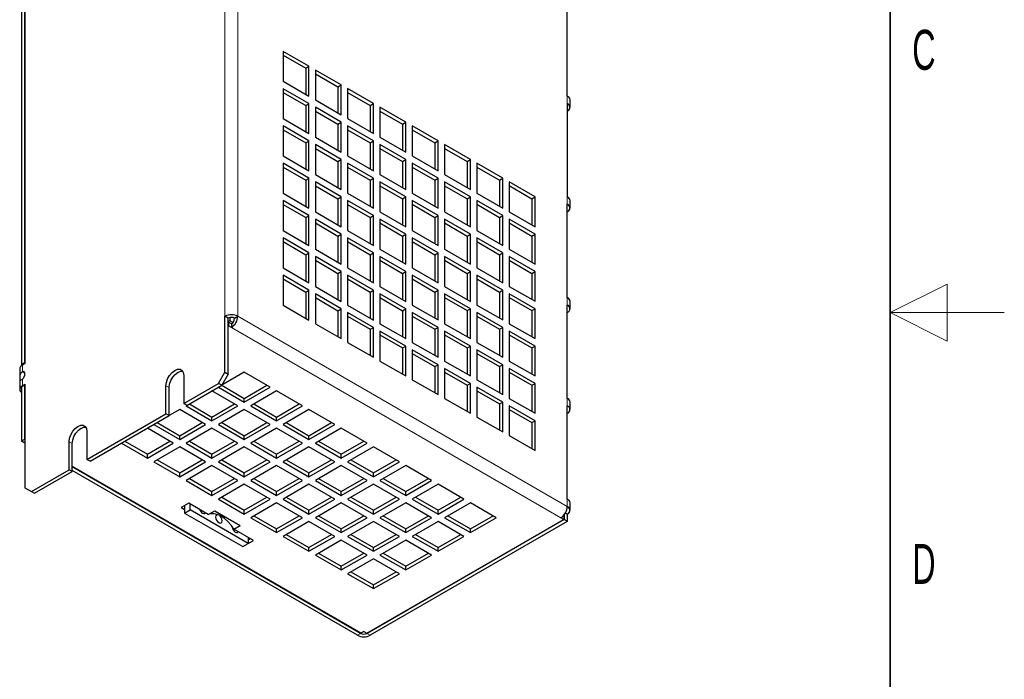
# Model space of a CAD drawing. Header units: millimetres. Extents: x 5 to 418, y 2 to 292.
# Tile 11 of 13: x 332 to 418, y 115 to 173. Entities that reach past the tile are written whole.
import ezdxf

# ---------------------------------------------------------------- set-up
doc = ezdxf.new("R2010")
doc.units = ezdxf.units.MM
doc.layers.add('SLD-0', color=7, linetype='Continuous')
doc.styles.add('SLDTEXTSTYLE0', font='TXT', dxfattribs={"width": 0.605})

msp = doc.modelspace()

# ---------------------------------------------------------------- linework, layer by layer
at = {"color": 7, "linetype": 'Continuous', "lineweight": 18}
for p, q in [((349.7579, 218.1276), (349.7579, 146.9252)), ((350.8893, 218.1276), (350.8893, 146.9252)), ((379.7392, 166.1983), (379.7392, 165.5451)), ((379.7392, 157.3796), (379.7392, 156.7264)), ((379.7392, 148.561), (379.7392, 147.9078)), ((350.8893, 146.9252), (379.7392, 130.2705)), ((379.1735, 129.2907), (350.3236, 145.9454)), ((332.0237, 142.6482), (332.0237, 142.07)), ((332.0237, 141.43), (332.0237, 140.8518)), ((332.0944, 140.811), (332.0237, 140.8518)), ((344.8789, 140.6792), (344.596, 140.8425)), ((379.7392, 139.7424), (379.7392, 139.0891)), ((336.3936, 135.7807), (336.1107, 135.944)), ((379.7392, 130.9237), (379.7392, 130.2705)), ((361.3544, 119.0039), (361.6373, 119.1672)), ((361.6373, 119.1999), (361.6373, 119.1672)), ((362.203, 119.1999), (362.203, 119.1672)), ((362.203, 119.1672), (362.4858, 119.0039))]:
    msp.add_line(p, q, dxfattribs=at)
at = {"color": 7, "linetype": 'Continuous', "lineweight": 25}
for p, q in [((331.9388, 201.7984), (331.9388, 142.6809)), ((332.2216, 201.9617), (332.2216, 142.8442)), ((332.2499, 202.0597), (332.2499, 142.7788)), ((379.7392, 166.1983), (379.7392, 174.3637)), ((357.1118, 168.8091), (354.8491, 170.1153)), ((354.8491, 170.1153), (354.8491, 167.5024)), ((354.8491, 169.7888), (356.829, 168.6458)), ((356.829, 168.6458), (357.1118, 168.8091)), ((356.829, 168.6458), (356.829, 166.3594)), ((357.1118, 166.1962), (357.1118, 168.8091)), ((359.9402, 167.1763), (357.6775, 168.4825)), ((357.6775, 168.4825), (357.6775, 165.8696)), ((357.6775, 168.156), (359.6574, 167.013)), ((354.8491, 167.5024), (357.1118, 166.1962)), ((357.1118, 165.5429), (354.8491, 166.8492)), ((354.8491, 166.8492), (354.8491, 164.2363)), ((354.8491, 166.5226), (356.829, 165.3796)), ((359.6574, 167.013), (359.9402, 167.1763)), ((359.6574, 167.013), (359.6574, 164.7266)), ((359.9402, 164.5633), (359.9402, 167.1763)), ((362.7687, 165.5435), (360.5059, 166.8497)), ((360.5059, 166.8497), (360.5059, 164.2368)), ((360.5059, 166.5231), (362.4858, 165.3802)), ((356.829, 165.3796), (357.1118, 165.5429)), ((357.1118, 162.93), (357.1118, 165.5429)), ((357.6775, 165.8696), (359.9402, 164.5633)), ((362.4858, 165.3802), (362.7687, 165.5435)), ((362.7687, 162.9305), (362.7687, 165.5435)), ((379.7392, 165.5451), (379.7392, 157.3796)), ((379.9735, 165.2185), (379.9735, 165.8717)), ((356.829, 165.3796), (356.829, 163.0933)), ((359.9402, 163.9101), (357.6775, 165.2164)), ((357.6775, 165.2164), (357.6775, 162.6034)), ((357.6775, 164.8898), (359.6574, 163.7468)), ((362.4858, 165.3802), (362.4858, 163.0938)), ((365.5971, 163.9106), (363.3343, 165.2169)), ((363.3343, 165.2169), (363.3343, 162.604)), ((363.3343, 164.8903), (365.3142, 163.7474)), ((354.8491, 164.2363), (357.1118, 162.93)), ((359.6574, 163.7468), (359.9402, 163.9101)), ((359.9402, 161.2972), (359.9402, 163.9101)), ((360.5059, 164.2368), (362.7687, 162.9305)), ((365.3142, 163.7474), (365.5971, 163.9106)), ((365.5971, 161.2977), (365.5971, 163.9106)), ((357.1118, 162.2768), (354.8491, 163.583)), ((354.8491, 163.583), (354.8491, 160.9701)), ((354.8491, 163.2565), (356.829, 162.1135)), ((359.6574, 163.7468), (359.6574, 161.4605)), ((362.7687, 162.2773), (360.5059, 163.5835)), ((360.5059, 163.5835), (360.5059, 160.9706)), ((360.5059, 163.257), (362.4858, 162.114)), ((365.3142, 163.7474), (365.3142, 161.461)), ((368.4255, 162.2778), (366.1628, 163.5841)), ((366.1628, 163.5841), (366.1628, 160.9711)), ((366.1628, 163.2575), (368.1427, 162.1145)), ((356.829, 162.1135), (357.1118, 162.2768)), ((356.829, 162.1135), (356.829, 159.8271)), ((357.1118, 159.6638), (357.1118, 162.2768)), ((357.6775, 162.6034), (359.9402, 161.2972)), ((362.4858, 162.114), (362.7687, 162.2773)), ((362.4858, 162.114), (362.4858, 159.8276)), ((362.7687, 159.6644), (362.7687, 162.2773)), ((363.3343, 162.604), (365.5971, 161.2977)), ((368.1427, 162.1145), (368.4255, 162.2778)), ((368.1427, 162.1145), (368.1427, 159.8282)), ((368.4255, 159.6649), (368.4255, 162.2778)), ((359.9402, 160.6439), (357.6775, 161.9502)), ((357.6775, 161.9502), (357.6775, 159.3373)), ((357.6775, 161.6236), (359.6574, 160.4807)), ((365.5971, 160.6445), (363.3343, 161.9507)), ((363.3343, 161.9507), (363.3343, 159.3378)), ((363.3343, 161.6242), (365.3142, 160.4812)), ((371.2539, 160.645), (368.9912, 161.9513)), ((368.9912, 161.9513), (368.9912, 159.3383)), ((368.9912, 161.6247), (370.9711, 160.4817)), ((354.8491, 160.9701), (357.1118, 159.6638)), ((359.6574, 160.4807), (359.9402, 160.6439)), ((359.6574, 160.4807), (359.6574, 158.1943)), ((359.9402, 158.031), (359.9402, 160.6439)), ((360.5059, 160.9706), (362.7687, 159.6644)), ((365.3142, 160.4812), (365.5971, 160.6445)), ((365.3142, 160.4812), (365.3142, 158.1948)), ((365.5971, 158.0315), (365.5971, 160.6445)), ((366.1628, 160.9711), (368.4255, 159.6649)), ((370.9711, 160.4817), (371.2539, 160.645)), ((370.9711, 160.4817), (370.9711, 158.1954)), ((371.2539, 158.0321), (371.2539, 160.645)), ((357.1118, 159.0106), (354.8491, 160.3169)), ((354.8491, 160.3169), (354.8491, 157.7039)), ((354.8491, 159.9903), (356.829, 158.8473)), ((362.7687, 159.0111), (360.5059, 160.3174)), ((360.5059, 160.3174), (360.5059, 157.7045)), ((360.5059, 159.9908), (362.4858, 158.8479)), ((368.4255, 159.0117), (366.1628, 160.3179)), ((366.1628, 160.3179), (366.1628, 157.705)), ((366.1628, 159.9914), (368.1427, 158.8484)), ((374.0824, 159.0122), (371.8196, 160.3184)), ((371.8196, 160.3184), (371.8196, 157.7055)), ((371.8196, 159.9919), (373.7995, 158.8489)), ((356.829, 158.8473), (357.1118, 159.0106)), ((356.829, 158.8473), (356.829, 156.561)), ((357.1118, 156.3977), (357.1118, 159.0106)), ((357.6775, 159.3373), (359.9402, 158.031)), ((359.9402, 157.3778), (357.6775, 158.684)), ((357.6775, 158.684), (357.6775, 156.0711)), ((362.4858, 158.8479), (362.7687, 159.0111)), ((362.4858, 158.8479), (362.4858, 156.5615)), ((362.7687, 156.3982), (362.7687, 159.0111)), ((363.3343, 159.3378), (365.5971, 158.0315)), ((365.5971, 157.3783), (363.3343, 158.6846)), ((363.3343, 158.6846), (363.3343, 156.0716)), ((368.1427, 158.8484), (368.4255, 159.0117)), ((368.1427, 158.8484), (368.1427, 156.562)), ((368.4255, 156.3987), (368.4255, 159.0117)), ((368.9912, 159.3383), (371.2539, 158.0321)), ((371.2539, 157.3788), (368.9912, 158.6851)), ((368.9912, 158.6851), (368.9912, 156.0722)), ((373.7995, 158.8489), (374.0824, 159.0122)), ((373.7995, 158.8489), (373.7995, 156.5625)), ((374.0824, 156.3993), (374.0824, 159.0122)), ((376.9108, 157.3794), (374.6481, 158.6856)), ((374.6481, 158.6856), (374.6481, 156.0727)), ((357.6775, 158.3575), (359.6574, 157.2145)), ((363.3343, 158.358), (365.3142, 157.215)), ((368.9912, 158.3585), (370.9711, 157.2156)), ((374.6481, 158.3591), (376.628, 157.2161)), ((354.8491, 157.7039), (357.1118, 156.3977)), ((357.1118, 155.7444), (354.8491, 157.0507)), ((354.8491, 157.0507), (354.8491, 154.4378)), ((359.6574, 157.2145), (359.9402, 157.3778)), ((359.6574, 157.2145), (359.6574, 154.9281)), ((359.9402, 154.7649), (359.9402, 157.3778)), ((360.5059, 157.7045), (362.7687, 156.3982)), ((362.7687, 155.745), (360.5059, 157.0512)), ((360.5059, 157.0512), (360.5059, 154.4383)), ((365.3142, 157.215), (365.5971, 157.3783)), ((365.3142, 157.215), (365.3142, 154.9287)), ((365.5971, 154.7654), (365.5971, 157.3783)), ((366.1628, 157.705), (368.4255, 156.3987)), ((368.4255, 155.7455), (366.1628, 157.0518)), ((366.1628, 157.0518), (366.1628, 154.4388)), ((370.9711, 157.2156), (371.2539, 157.3788)), ((370.9711, 157.2156), (370.9711, 154.9292)), ((371.2539, 154.7659), (371.2539, 157.3788)), ((371.8196, 157.7055), (374.0824, 156.3993)), ((374.0824, 155.746), (371.8196, 157.0523)), ((371.8196, 157.0523), (371.8196, 154.4394)), ((376.628, 157.2161), (376.9108, 157.3794)), ((376.628, 157.2161), (376.628, 154.9297)), ((376.9108, 154.7664), (376.9108, 157.3794)), ((379.9735, 156.3998), (379.9735, 157.0531)), ((354.8491, 156.7241), (356.829, 155.5812)), ((357.6775, 156.0711), (359.9402, 154.7649)), ((360.5059, 156.7247), (362.4858, 155.5817)), ((363.3343, 156.0716), (365.5971, 154.7654)), ((366.1628, 156.7252), (368.1427, 155.5822)), ((368.9912, 156.0722), (371.2539, 154.7659)), ((371.8196, 156.7257), (373.7995, 155.5827)), ((374.6481, 156.0727), (376.9108, 154.7664)), ((379.7392, 148.561), (379.7392, 156.7264)), ((356.829, 155.5812), (357.1118, 155.7444)), ((356.829, 155.5812), (356.829, 153.2948)), ((357.1118, 153.1315), (357.1118, 155.7444)), ((359.9402, 154.1116), (357.6775, 155.4179)), ((357.6775, 155.4179), (357.6775, 152.8049)), ((362.4858, 155.5817), (362.7687, 155.745)), ((362.4858, 155.5817), (362.4858, 153.2953)), ((362.7687, 153.132), (362.7687, 155.745)), ((365.5971, 154.1122), (363.3343, 155.4184)), ((363.3343, 155.4184), (363.3343, 152.8055)), ((368.1427, 155.5822), (368.4255, 155.7455)), ((368.1427, 155.5822), (368.1427, 153.2959)), ((368.4255, 153.1326), (368.4255, 155.7455)), ((371.2539, 154.1127), (368.9912, 155.4189)), ((368.9912, 155.4189), (368.9912, 152.806)), ((373.7995, 155.5827), (374.0824, 155.746)), ((373.7995, 155.5827), (373.7995, 153.2964)), ((374.0824, 153.1331), (374.0824, 155.746)), ((376.9108, 154.1132), (374.6481, 155.4195)), ((374.6481, 155.4195), (374.6481, 152.8065)), ((354.8491, 154.4378), (357.1118, 153.1315)), ((357.6775, 155.0913), (359.6574, 153.9483)), ((360.5059, 154.4383), (362.7687, 153.132)), ((363.3343, 155.0918), (365.3142, 153.9489)), ((366.1628, 154.4388), (368.4255, 153.1326)), ((368.9912, 155.0924), (370.9711, 153.9494)), ((371.8196, 154.4394), (374.0824, 153.1331)), ((374.6481, 155.0929), (376.628, 153.9499)), ((357.1118, 152.4783), (354.8491, 153.7845)), ((354.8491, 153.7845), (354.8491, 151.1716)), ((354.8491, 153.458), (356.829, 152.315)), ((359.6574, 153.9483), (359.9402, 154.1116)), ((359.6574, 153.9483), (359.6574, 151.662)), ((359.9402, 151.4987), (359.9402, 154.1116)), ((362.7687, 152.4788), (360.5059, 153.7851)), ((360.5059, 153.7851), (360.5059, 151.1721)), ((360.5059, 153.4585), (362.4858, 152.3155)), ((365.3142, 153.9489), (365.5971, 154.1122)), ((365.3142, 153.9489), (365.3142, 151.6625)), ((365.5971, 151.4992), (365.5971, 154.1122)), ((368.4255, 152.4793), (366.1628, 153.7856)), ((366.1628, 153.7856), (366.1628, 151.1727)), ((366.1628, 153.459), (368.1427, 152.3161)), ((370.9711, 153.9494), (371.2539, 154.1127)), ((370.9711, 153.9494), (370.9711, 151.663)), ((371.2539, 151.4998), (371.2539, 154.1127)), ((374.0824, 152.4799), (371.8196, 153.7861)), ((371.8196, 153.7861), (371.8196, 151.1732)), ((371.8196, 153.4596), (373.7995, 152.3166)), ((376.628, 153.9499), (376.9108, 154.1132)), ((376.628, 153.9499), (376.628, 151.6636)), ((376.9108, 151.5003), (376.9108, 154.1132)), ((357.6775, 152.8049), (359.9402, 151.4987)), ((363.3343, 152.8055), (365.5971, 151.4992)), ((368.9912, 152.806), (371.2539, 151.4998)), ((374.6481, 152.8065), (376.9108, 151.5003)), ((356.829, 152.315), (357.1118, 152.4783)), ((356.829, 152.315), (356.829, 150.0286)), ((357.1118, 149.8653), (357.1118, 152.4783)), ((359.9402, 150.8455), (357.6775, 152.1517)), ((357.6775, 152.1517), (357.6775, 149.5388)), ((357.6775, 151.8251), (359.6574, 150.6822)), ((362.4858, 152.3155), (362.7687, 152.4788)), ((362.4858, 152.3155), (362.4858, 150.0292)), ((362.7687, 149.8659), (362.7687, 152.4788)), ((365.5971, 150.846), (363.3343, 152.1522)), ((363.3343, 152.1522), (363.3343, 149.5393)), ((363.3343, 151.8257), (365.3142, 150.6827)), ((368.1427, 152.3161), (368.4255, 152.4793)), ((368.1427, 152.3161), (368.1427, 150.0297)), ((368.4255, 149.8664), (368.4255, 152.4793)), ((371.2539, 150.8465), (368.9912, 152.1528)), ((368.9912, 152.1528), (368.9912, 149.5398)), ((368.9912, 151.8262), (370.9711, 150.6832)), ((373.7995, 152.3166), (374.0824, 152.4799)), ((373.7995, 152.3166), (373.7995, 150.0302)), ((374.0824, 149.8669), (374.0824, 152.4799)), ((376.9108, 150.8471), (374.6481, 152.1533)), ((374.6481, 152.1533), (374.6481, 149.5404)), ((374.6481, 151.8267), (376.628, 150.6838)), ((354.8491, 151.1716), (357.1118, 149.8653)), ((360.5059, 151.1721), (362.7687, 149.8659)), ((366.1628, 151.1727), (368.4255, 149.8664)), ((371.8196, 151.1732), (374.0824, 149.8669)), ((357.1118, 149.2121), (354.8491, 150.5184)), ((354.8491, 150.5184), (354.8491, 147.9054)), ((354.8491, 150.1918), (356.829, 149.0488)), ((359.6574, 150.6822), (359.9402, 150.8455)), ((359.6574, 150.6822), (359.6574, 148.3958)), ((359.9402, 148.2325), (359.9402, 150.8455)), ((362.7687, 149.2126), (360.5059, 150.5189)), ((360.5059, 150.5189), (360.5059, 147.906)), ((360.5059, 150.1923), (362.4858, 149.0494)), ((365.3142, 150.6827), (365.5971, 150.846)), ((365.3142, 150.6827), (365.3142, 148.3963)), ((365.5971, 148.2331), (365.5971, 150.846)), ((368.4255, 149.2132), (366.1628, 150.5194)), ((366.1628, 150.5194), (366.1628, 147.9065)), ((366.1628, 150.1929), (368.1427, 149.0499)), ((370.9711, 150.6832), (371.2539, 150.8465)), ((370.9711, 150.6832), (370.9711, 148.3969)), ((371.2539, 148.2336), (371.2539, 150.8465)), ((374.0824, 149.2137), (371.8196, 150.52)), ((371.8196, 150.52), (371.8196, 147.907)), ((371.8196, 150.1934), (373.7995, 149.0504)), ((376.628, 150.6838), (376.9108, 150.8471)), ((376.628, 150.6838), (376.628, 148.3974)), ((376.9108, 148.2341), (376.9108, 150.8471)), ((356.829, 149.0488), (357.1118, 149.2121)), ((357.1118, 146.5992), (357.1118, 149.2121)), ((357.6775, 149.5388), (359.9402, 148.2325)), ((362.4858, 149.0494), (362.7687, 149.2126)), ((362.7687, 146.5997), (362.7687, 149.2126)), ((363.3343, 149.5393), (365.5971, 148.2331)), ((368.1427, 149.0499), (368.4255, 149.2132)), ((368.4255, 146.6002), (368.4255, 149.2132)), ((368.9912, 149.5398), (371.2539, 148.2336)), ((373.7995, 149.0504), (374.0824, 149.2137)), ((374.0824, 146.6008), (374.0824, 149.2137)), ((374.6481, 149.5404), (376.9108, 148.2341)), ((356.829, 149.0488), (356.829, 146.7625)), ((359.9402, 147.5793), (357.6775, 148.8855)), ((357.6775, 148.8855), (357.6775, 146.2726)), ((357.6775, 148.559), (359.6574, 147.416)), ((362.4858, 149.0494), (362.4858, 146.763)), ((365.5971, 147.5798), (363.3343, 148.8861)), ((363.3343, 148.8861), (363.3343, 146.2731)), ((363.3343, 148.5595), (365.3142, 147.4165)), ((368.1427, 149.0499), (368.1427, 146.7635)), ((371.2539, 147.5804), (368.9912, 148.8866)), ((368.9912, 148.8866), (368.9912, 146.2737)), ((368.9912, 148.56), (370.9711, 147.4171)), ((373.7995, 149.0504), (373.7995, 146.7641)), ((376.9108, 147.5809), (374.6481, 148.8871)), ((374.6481, 148.8871), (374.6481, 146.2742)), ((374.6481, 148.5606), (376.628, 147.4176)), ((354.8491, 147.9054), (357.1118, 146.5992)), ((359.6574, 147.416), (359.9402, 147.5793)), ((359.9402, 144.9664), (359.9402, 147.5793)), ((360.5059, 147.906), (362.7687, 146.5997)), ((365.3142, 147.4165), (365.5971, 147.5798)), ((365.5971, 144.9669), (365.5971, 147.5798)), ((366.1628, 147.9065), (368.4255, 146.6002)), ((370.9711, 147.4171), (371.2539, 147.5804)), ((371.2539, 144.9674), (371.2539, 147.5804)), ((371.8196, 147.907), (374.0824, 146.6008)), ((376.628, 147.4176), (376.9108, 147.5809)), ((376.9108, 144.968), (376.9108, 147.5809)), ((379.7392, 139.7424), (379.7392, 147.9078)), ((379.9735, 147.5812), (379.9735, 148.2344)), ((349.7579, 142.026), (349.7579, 146.9252)), ((350.0407, 146.7619), (349.7579, 146.9252)), ((350.0407, 141.8627), (350.0407, 146.7619)), ((350.1822, 146.8147), (350.1822, 146.517)), ((350.6064, 146.7619), (350.8893, 146.9252)), ((359.6574, 147.416), (359.6574, 145.1296)), ((362.7687, 145.9465), (360.5059, 147.2527)), ((360.5059, 147.2527), (360.5059, 144.6398)), ((360.5059, 146.9262), (362.4858, 145.7832)), ((365.3142, 147.4165), (365.3142, 145.1302)), ((368.4255, 145.947), (366.1628, 147.2533)), ((366.1628, 147.2533), (366.1628, 144.6403)), ((366.1628, 146.9267), (368.1427, 145.7837)), ((370.9711, 147.4171), (370.9711, 145.1307)), ((374.0824, 145.9475), (371.8196, 147.2538)), ((371.8196, 147.2538), (371.8196, 144.6409)), ((371.8196, 146.9272), (373.7995, 145.7843)), ((376.628, 147.4176), (376.628, 145.1312)), ((350.1822, 146.517), (350.0407, 146.4354)), ((350.069, 146.419), (350.0407, 146.4027)), ((350.069, 146.0924), (350.0407, 146.076)), ((350.069, 146.419), (350.069, 146.0924)), ((350.3236, 146.272), (350.069, 146.419)), ((350.3236, 145.9454), (350.069, 146.0924)), ((350.44, 146.3682), (350.1822, 146.517)), ((350.3236, 146.272), (350.3236, 145.9454)), ((357.6775, 146.2726), (359.9402, 144.9664)), ((362.4858, 145.7832), (362.7687, 145.9465)), ((362.4858, 145.7832), (362.4858, 143.4968)), ((362.7687, 143.3335), (362.7687, 145.9465)), ((363.3343, 146.2731), (365.5971, 144.9669)), ((368.1427, 145.7837), (368.4255, 145.947)), ((368.1427, 145.7837), (368.1427, 143.4974)), ((368.4255, 143.3341), (368.4255, 145.947)), ((368.9912, 146.2737), (371.2539, 144.9674)), ((373.7995, 145.7843), (374.0824, 145.9475)), ((373.7995, 145.7843), (373.7995, 143.4979)), ((374.0824, 143.3346), (374.0824, 145.9475)), ((374.6481, 146.2742), (376.9108, 144.968)), ((365.5971, 144.3137), (363.3343, 145.6199)), ((363.3343, 145.6199), (363.3343, 143.007)), ((363.3343, 145.2934), (365.3142, 144.1504)), ((371.2539, 144.3142), (368.9912, 145.6204)), ((368.9912, 145.6204), (368.9912, 143.0075)), ((368.9912, 145.2939), (370.9711, 144.1509)), ((376.9108, 144.3147), (374.6481, 145.621)), ((374.6481, 145.621), (374.6481, 143.008)), ((374.6481, 145.2944), (376.628, 144.1514)), ((360.5059, 144.6398), (362.7687, 143.3335)), ((365.3142, 144.1504), (365.5971, 144.3137)), ((365.3142, 144.1504), (365.3142, 141.864)), ((365.5971, 141.7007), (365.5971, 144.3137)), ((366.1628, 144.6403), (368.4255, 143.3341)), ((368.4255, 142.6808), (366.1628, 143.9871)), ((366.1628, 143.9871), (366.1628, 141.3742)), ((370.9711, 144.1509), (371.2539, 144.3142)), ((370.9711, 144.1509), (370.9711, 141.8645)), ((371.2539, 141.7013), (371.2539, 144.3142)), ((371.8196, 144.6409), (374.0824, 143.3346)), ((374.0824, 142.6814), (371.8196, 143.9876)), ((371.8196, 143.9876), (371.8196, 141.3747)), ((376.628, 144.1514), (376.9108, 144.3147)), ((376.628, 144.1514), (376.628, 141.8651)), ((376.9108, 141.7018), (376.9108, 144.3147)), ((366.1628, 143.6605), (368.1427, 142.5176)), ((371.8196, 143.6611), (373.7995, 142.5181)), ((331.7893, 142.3216), (331.7893, 141.3514)), ((332.2216, 142.8442), (331.9388, 142.6809)), ((331.9388, 142.6809), (332.0097, 142.6399)), ((332.2499, 142.7788), (332.0237, 142.6482)), ((332.2216, 142.8442), (332.2499, 142.8278)), ((363.3343, 143.007), (365.5971, 141.7007)), ((368.1427, 142.5176), (368.4255, 142.6808)), ((368.1427, 142.5176), (368.1427, 140.2312)), ((368.4255, 140.0679), (368.4255, 142.6808)), ((368.9912, 143.0075), (371.2539, 141.7013)), ((371.2539, 141.048), (368.9912, 142.3543)), ((368.9912, 142.3543), (368.9912, 139.7414)), ((373.7995, 142.5181), (374.0824, 142.6814)), ((373.7995, 142.5181), (373.7995, 140.2317)), ((374.0824, 140.0684), (374.0824, 142.6814)), ((374.6481, 143.008), (376.9108, 141.7018)), ((376.9108, 141.0486), (374.6481, 142.3548)), ((374.6481, 142.3548), (374.6481, 139.7419)), ((332.2425, 141.9437), (332.0237, 142.07)), ((346.1517, 141.7405), (346.1517, 139.2909)), ((349.1922, 141.0462), (349.7579, 142.026)), ((350.0407, 141.8627), (349.4751, 140.8829)), ((351.455, 142.0267), (349.4757, 140.8841)), ((349.7579, 142.026), (350.0407, 141.8627)), ((353.7177, 140.7204), (351.455, 142.0267)), ((368.9912, 142.0277), (370.9711, 140.8847)), ((374.6481, 142.0283), (376.628, 140.8853)), ((331.7893, 141.3514), (331.7893, 140.5253)), ((332.2216, 140.8845), (331.9388, 140.7212)), ((331.9388, 140.7212), (331.9388, 135.9852)), ((332.0237, 140.8518), (332.2499, 140.9824)), ((332.2216, 140.8845), (332.2216, 136.1485)), ((332.2499, 140.8681), (332.2216, 140.8845)), ((332.2499, 140.9824), (332.2499, 131.9188)), ((344.596, 138.3928), (344.596, 140.8425)), ((344.8789, 138.2296), (344.8789, 140.6792)), ((346.1517, 139.2909), (349.1922, 141.0462)), ((346.4345, 139.1276), (349.4751, 140.8829)), ((349.4751, 140.8829), (349.1922, 141.0462)), ((349.1929, 140.72), (351.455, 139.4142)), ((349.4754, 140.8835), (351.455, 139.7408)), ((351.455, 139.7408), (353.4348, 140.8837)), ((351.455, 139.4142), (353.7177, 140.7204)), ((366.1628, 141.3742), (368.4255, 140.0679)), ((370.9711, 140.8847), (371.2539, 141.048)), ((370.9711, 140.8847), (370.9711, 138.5984)), ((371.2539, 138.4351), (371.2539, 141.048)), ((371.8196, 141.3747), (374.0824, 140.0684)), ((374.0824, 139.4152), (371.8196, 140.7215)), ((371.8196, 140.7215), (371.8196, 138.1085)), ((376.628, 140.8853), (376.9108, 141.0486)), ((376.628, 140.8853), (376.628, 138.5989)), ((376.9108, 138.4356), (376.9108, 141.0486)), ((350.8893, 139.0876), (348.6272, 140.3934)), ((351.455, 139.4142), (351.455, 139.7408)), ((354.2834, 140.3938), (352.0206, 139.0876)), ((356.5461, 139.0876), (354.2834, 140.3938)), ((368.9912, 139.7414), (371.2539, 138.4351)), ((371.8196, 140.3949), (373.7995, 139.2519)), ((374.6481, 139.7419), (376.9108, 138.4356)), ((346.4345, 139.1276), (346.1517, 139.2909)), ((346.4338, 139.128), (346.3638, 139.0876)), ((346.3638, 139.0876), (348.6265, 137.7813)), ((346.6474, 139.2505), (348.6265, 138.108)), ((348.6265, 138.108), (350.6064, 139.2509)), ((348.6265, 137.7813), (350.8893, 139.0876)), ((352.0206, 139.0876), (354.2834, 137.7813)), ((352.3035, 139.2509), (354.2834, 138.108)), ((354.2834, 138.108), (356.2632, 139.2509)), ((354.2834, 137.7813), (356.5461, 139.0876)), ((373.7995, 139.2519), (374.0824, 139.4152)), ((373.7995, 139.2519), (373.7995, 136.9656)), ((374.0824, 136.8023), (374.0824, 139.4152)), ((376.9108, 137.7824), (374.6481, 139.0887)), ((374.6481, 139.0887), (374.6481, 136.4757)), ((379.7392, 130.9237), (379.7392, 139.0891)), ((379.9735, 138.7626), (379.9735, 139.4158)), ((337.6664, 134.3924), (344.596, 138.3928)), ((337.9492, 134.2292), (344.8789, 138.2296)), ((344.8789, 138.2296), (344.596, 138.3928)), ((345.7981, 138.761), (344.8789, 138.2304)), ((348.0608, 137.4548), (345.7981, 138.761)), ((348.6265, 137.7813), (348.6265, 138.108)), ((351.455, 138.761), (349.1922, 137.4548)), ((353.7177, 137.4548), (351.455, 138.761)), ((354.2834, 137.7813), (354.2834, 138.108)), ((357.1118, 138.761), (354.8491, 137.4548)), ((359.3745, 137.4548), (357.1118, 138.761)), ((371.8196, 138.1085), (374.0824, 136.8023)), ((374.6481, 138.7621), (376.628, 137.6191)), ((345.2324, 135.822), (342.9704, 137.1278)), ((343.536, 137.4544), (345.7981, 136.1485)), ((343.8189, 137.6177), (345.7981, 136.4751)), ((345.7981, 136.4751), (347.778, 137.6181)), ((345.7981, 136.1485), (348.0608, 137.4548)), ((348.6265, 137.1282), (346.3638, 135.822)), ((350.8893, 135.822), (348.6265, 137.1282)), ((349.1922, 137.4548), (351.455, 136.1485)), ((349.4751, 137.6181), (351.455, 136.4751)), ((351.455, 136.4751), (353.4348, 137.6181)), ((351.455, 136.1485), (353.7177, 137.4548)), ((354.2834, 137.1282), (352.0206, 135.822)), ((356.5461, 135.822), (354.2834, 137.1282)), ((354.8491, 137.4548), (357.1118, 136.1485)), ((355.132, 137.6181), (357.1118, 136.4751)), ((357.1118, 136.4751), (359.0917, 137.6181)), ((357.1118, 136.1485), (359.3745, 137.4548)), ((359.9402, 137.1282), (357.6775, 135.822)), ((362.203, 135.822), (359.9402, 137.1282)), ((376.628, 137.6191), (376.9108, 137.7824)), ((376.628, 137.6191), (376.628, 135.3327)), ((376.9108, 135.1695), (376.9108, 137.7824)), ((337.6664, 136.8421), (337.6664, 134.3924)), ((345.7981, 136.1485), (345.7981, 136.4751)), ((351.455, 136.1485), (351.455, 136.4751)), ((357.1118, 136.1485), (357.1118, 136.4751)), ((374.6481, 136.4757), (376.9108, 135.1695)), ((332.2216, 136.1485), (331.9388, 135.9852)), ((332.2499, 135.8056), (331.9388, 135.9852)), ((332.2499, 136.1322), (332.2216, 136.1485)), ((336.1107, 133.4944), (336.1107, 135.944)), ((336.3936, 133.3311), (336.3936, 135.7807)), ((340.7076, 135.8216), (342.9697, 134.5157)), ((340.9905, 135.9849), (342.9697, 134.8423)), ((342.9697, 134.8423), (344.9495, 135.9853)), ((342.9697, 134.5157), (345.2324, 135.822)), ((345.7981, 135.4954), (343.5354, 134.1891)), ((348.0608, 134.1891), (345.7981, 135.4954)), ((346.3638, 135.822), (348.6265, 134.5157)), ((346.6467, 135.9853), (348.6265, 134.8423)), ((348.6265, 134.8423), (350.6064, 135.9853)), ((348.6265, 134.5157), (350.8893, 135.822)), ((351.455, 135.4954), (349.1922, 134.1891)), ((353.7177, 134.1891), (351.455, 135.4954)), ((352.0206, 135.822), (354.2834, 134.5157)), ((352.3035, 135.9853), (354.2834, 134.8423)), ((354.2834, 134.8423), (356.2632, 135.9853)), ((354.2834, 134.5157), (356.5461, 135.822)), ((357.1118, 135.4954), (354.8491, 134.1891)), ((359.3745, 134.1891), (357.1118, 135.4954)), ((357.6775, 135.822), (359.9402, 134.5157)), ((357.9604, 135.9853), (359.9402, 134.8423)), ((359.9402, 134.8423), (361.9201, 135.9853)), ((359.9402, 134.5157), (362.203, 135.822)), ((362.7687, 135.4954), (360.5059, 134.1891)), ((365.0314, 134.1891), (362.7687, 135.4954)), ((342.9697, 134.5157), (342.9697, 134.8423)), ((348.6265, 134.5157), (348.6265, 134.8423)), ((354.2834, 134.5157), (354.2834, 134.8423)), ((359.9402, 134.5157), (359.9402, 134.8423)), ((361.6656, 119.1836), (336.3936, 133.7728)), ((361.6373, 119.1672), (336.3936, 133.7401)), ((337.9492, 134.2292), (337.6664, 134.3924)), ((343.5354, 134.1891), (345.7981, 132.8829)), ((343.8182, 134.3524), (345.7981, 133.2095)), ((345.7981, 133.2095), (347.778, 134.3524)), ((345.7981, 132.8829), (348.0608, 134.1891)), ((348.6265, 133.8626), (346.3638, 132.5563)), ((350.8893, 132.5563), (348.6265, 133.8626)), ((349.1922, 134.1891), (351.455, 132.8829)), ((349.4751, 134.3524), (351.455, 133.2095)), ((351.455, 133.2095), (353.4348, 134.3524)), ((351.455, 132.8829), (353.7177, 134.1891)), ((354.2834, 133.8626), (352.0206, 132.5563)), ((356.5461, 132.5563), (354.2834, 133.8626)), ((354.8491, 134.1891), (357.1118, 132.8829)), ((355.132, 134.3524), (357.1118, 133.2095)), ((357.1118, 133.2095), (359.0917, 134.3524)), ((357.1118, 132.8829), (359.3745, 134.1891)), ((359.9402, 133.8626), (357.6775, 132.5563)), ((362.203, 132.5563), (359.9402, 133.8626)), ((360.5059, 134.1891), (362.7687, 132.8829)), ((360.7888, 134.3524), (362.7687, 133.2095)), ((362.7687, 133.2095), (364.7485, 134.3524)), ((362.7687, 132.8829), (365.0314, 134.1891)), ((365.5971, 133.8626), (363.3343, 132.5563)), ((367.8598, 132.5563), (365.5971, 133.8626)), ((332.8156, 131.5922), (336.1107, 133.4944)), ((333.0985, 131.4289), (336.3936, 133.3311)), ((336.3936, 133.3311), (336.1107, 133.4944)), ((361.3544, 119.0039), (336.3936, 133.4136)), ((345.7981, 132.8829), (345.7981, 133.2095)), ((351.455, 132.8829), (351.455, 133.2095)), ((357.1118, 132.8829), (357.1118, 133.2095)), ((362.7687, 132.8829), (362.7687, 133.2095)), ((332.2499, 131.9188), (332.8156, 131.5922)), ((346.3638, 132.5563), (348.6265, 131.2501)), ((346.6467, 132.7196), (348.6265, 131.5767)), ((348.6265, 131.5767), (350.6064, 132.7196)), ((348.6265, 131.2501), (350.8893, 132.5563)), ((351.455, 132.2298), (349.1922, 130.9235)), ((353.7177, 130.9235), (351.455, 132.2298)), ((352.0206, 132.5563), (354.2834, 131.2501)), ((352.3035, 132.7196), (354.2834, 131.5767)), ((354.2834, 131.5767), (356.2632, 132.7196)), ((354.2834, 131.2501), (356.5461, 132.5563)), ((357.1118, 132.2298), (354.8491, 130.9235)), ((359.3745, 130.9235), (357.1118, 132.2298)), ((357.6775, 132.5563), (359.9402, 131.2501)), ((357.9604, 132.7196), (359.9402, 131.5767)), ((359.9402, 131.5767), (361.9201, 132.7196)), ((359.9402, 131.2501), (362.203, 132.5563)), ((362.7687, 132.2298), (360.5059, 130.9235)), ((365.0314, 130.9235), (362.7687, 132.2298)), ((363.3343, 132.5563), (365.5971, 131.2501)), ((363.6172, 132.7196), (365.5971, 131.5767)), ((365.5971, 131.5767), (367.5769, 132.7196)), ((365.5971, 131.2501), (367.8598, 132.5563)), ((368.4255, 132.2298), (366.1628, 130.9235)), ((370.6883, 130.9235), (368.4255, 132.2298)), ((332.8156, 131.5922), (333.0985, 131.4289)), ((348.6265, 131.2501), (348.6265, 131.5767)), ((349.4751, 131.0868), (351.455, 129.9439)), ((351.455, 129.9439), (353.4348, 131.0868)), ((354.2834, 131.2501), (354.2834, 131.5767)), ((355.132, 131.0868), (357.1118, 129.9439)), ((357.1118, 129.9439), (359.0917, 131.0868)), ((359.9402, 131.2501), (359.9402, 131.5767)), ((360.7888, 131.0868), (362.7687, 129.9439)), ((362.7687, 129.9439), (364.7485, 131.0868)), ((365.5971, 131.2501), (365.5971, 131.5767)), ((366.4457, 131.0868), (368.4255, 129.9439)), ((368.4255, 129.9439), (370.4054, 131.0868)), ((346.5901, 130.5643), (345.9395, 130.1887)), ((345.9395, 130.1887), (346.2224, 130.0255)), ((346.2224, 130.352), (346.2224, 129.6988)), ((348.296, 129.5795), (346.5901, 130.5643)), ((346.7032, 129.9764), (346.7032, 130.499)), ((349.1922, 130.9235), (351.455, 129.6173)), ((351.455, 129.6173), (353.7177, 130.9235)), ((354.2834, 130.5969), (352.0206, 129.2907)), ((356.5461, 129.2907), (354.2834, 130.5969)), ((354.8491, 130.9235), (357.1118, 129.6173)), ((357.1118, 129.6173), (359.3745, 130.9235)), ((359.9402, 130.5969), (357.6775, 129.2907)), ((362.203, 129.2907), (359.9402, 130.5969)), ((360.5059, 130.9235), (362.7687, 129.6173)), ((362.7687, 129.6173), (365.0314, 130.9235)), ((365.5971, 130.5969), (363.3343, 129.2907)), ((367.8598, 129.2907), (365.5971, 130.5969)), ((366.1628, 130.9235), (368.4255, 129.6173)), ((368.4255, 129.6173), (370.6883, 130.9235)), ((371.2539, 130.5969), (368.9912, 129.2907)), ((373.5167, 129.2907), (371.2539, 130.5969)), ((379.9735, 129.9439), (379.9735, 130.5972)), ((346.2224, 129.6988), (346.7032, 129.9764)), ((346.2224, 129.6988), (351.3135, 126.7598)), ((351.7944, 127.0374), (346.7032, 129.9764)), ((348.296, 129.5795), (348.8617, 129.906)), ((348.8617, 129.906), (351.1067, 128.61)), ((351.455, 129.6173), (351.455, 129.9439)), ((352.3035, 129.454), (354.2834, 128.3111)), ((354.2834, 128.3111), (356.2632, 129.454)), ((357.1118, 129.6173), (357.1118, 129.9439)), ((357.9604, 129.454), (359.9402, 128.3111)), ((359.9402, 128.3111), (361.9201, 129.454)), ((362.7687, 129.6173), (362.7687, 129.9439)), ((363.6172, 129.454), (365.5971, 128.3111)), ((365.5971, 128.3111), (367.5769, 129.454)), ((368.4255, 129.6173), (368.4255, 129.9439)), ((369.2741, 129.454), (371.2539, 128.3111)), ((371.2539, 128.3111), (373.2338, 129.454)), ((379.4281, 129.4704), (379.4063, 129.4829)), ((379.4281, 129.4704), (379.4281, 129.1437)), ((379.4564, 129.5415), (379.4564, 129.1274)), ((379.5736, 129.713), (379.7392, 129.6174)), ((379.7392, 129.6174), (379.7392, 128.9641)), ((350.541, 128.2835), (351.1067, 128.61)), ((352.0206, 129.2907), (354.2834, 127.9844)), ((354.2834, 127.9844), (356.5461, 129.2907)), ((357.1118, 128.9641), (354.8491, 127.6579)), ((359.3745, 127.6579), (357.1118, 128.9641)), ((357.6775, 129.2907), (359.9402, 127.9844)), ((359.9402, 127.9844), (362.203, 129.2907)), ((362.7687, 128.9641), (360.5059, 127.6579)), ((362.1747, 119.1836), (379.4281, 129.1437)), ((379.4564, 129.1274), (362.203, 119.1672)), ((379.7392, 128.9641), (362.4858, 119.0039)), ((365.0314, 127.6579), (362.7687, 128.9641)), ((363.3343, 129.2907), (365.5971, 127.9844)), ((365.5971, 127.9844), (367.8598, 129.2907)), ((368.4255, 128.9641), (366.1628, 127.6579)), ((370.6883, 127.6579), (368.4255, 128.9641)), ((368.9912, 129.2907), (371.2539, 127.9844)), ((371.2539, 127.9844), (373.5167, 129.2907)), ((379.4281, 129.1437), (379.1735, 129.2907)), ((379.7392, 128.9641), (379.4564, 129.1274)), ((352.2469, 127.2987), (350.541, 128.2835)), ((354.2834, 127.9844), (354.2834, 128.3111)), ((354.8491, 127.6579), (357.1118, 126.3516)), ((355.132, 127.8212), (357.1118, 126.6782)), ((357.1118, 126.6782), (359.0917, 127.8212)), ((357.1118, 126.3516), (359.3745, 127.6579)), ((359.9402, 127.9844), (359.9402, 128.3111)), ((360.5059, 127.6579), (362.7687, 126.3516)), ((360.7888, 127.8212), (362.7687, 126.6782)), ((362.7687, 126.6782), (364.7485, 127.8212)), ((362.7687, 126.3516), (365.0314, 127.6579)), ((365.5971, 127.9844), (365.5971, 128.3111)), ((366.1628, 127.6579), (368.4255, 126.3516)), ((366.4457, 127.8212), (368.4255, 126.6782)), ((368.4255, 126.6782), (370.4054, 127.8212)), ((368.4255, 126.3516), (370.6883, 127.6579)), ((371.2539, 127.9844), (371.2539, 128.3111)), ((351.3135, 126.7598), (351.7944, 127.0374)), ((351.7944, 127.5599), (351.7944, 127.0374)), ((351.7944, 127.364), (351.964, 127.462)), ((351.7944, 127.0374), (352.2469, 127.2987)), ((359.9402, 127.3313), (357.6775, 126.0251)), ((362.203, 126.0251), (359.9402, 127.3313)), ((365.5971, 127.3313), (363.3343, 126.0251)), ((367.8598, 126.0251), (365.5971, 127.3313)), ((357.1118, 126.3516), (357.1118, 126.6782)), ((357.6775, 126.0251), (359.9402, 124.7188)), ((357.9604, 126.1884), (359.9402, 125.0454)), ((359.9402, 125.0454), (361.9201, 126.1884)), ((359.9402, 124.7188), (362.203, 126.0251)), ((362.7687, 126.3516), (362.7687, 126.6782)), ((363.3343, 126.0251), (365.5971, 124.7188)), ((363.6172, 126.1884), (365.5971, 125.0454)), ((365.5971, 125.0454), (367.5769, 126.1884)), ((365.5971, 124.7188), (367.8598, 126.0251)), ((368.4255, 126.3516), (368.4255, 126.6782)), ((359.9402, 124.7188), (359.9402, 125.0454)), ((362.7687, 125.6985), (360.5059, 124.3922)), ((365.0314, 124.3922), (362.7687, 125.6985)), ((365.5971, 124.7188), (365.5971, 125.0454)), ((360.5059, 124.3922), (362.7687, 123.086)), ((360.7888, 124.5556), (362.7687, 123.4126)), ((362.7687, 123.4126), (364.7485, 124.5556)), ((362.7687, 123.086), (365.0314, 124.3922)), ((362.7687, 123.086), (362.7687, 123.4126)), ((361.9201, 119.3305), (361.6656, 119.1836)), ((361.9201, 119.3305), (362.1747, 119.1836))]:
    msp.add_line(p, q, dxfattribs=at)
at = {"color": 7, "linetype": 'Continuous', "lineweight": 25, "flags": 128}
for points in [[(344.596, 140.8425), (344.6341, 141.142), (344.7446, 141.4562), (344.9166, 141.7542), (345.1335, 142.007), (345.3738, 142.1897), (345.6142, 142.2845), (345.831, 142.2821), (346.0031, 142.1827), (346.1136, 141.9961), (346.1517, 141.7405)], [(332.0237, 141.43), (332.1134, 141.5223), (332.1862, 141.6373), (332.2335, 141.7615), (332.2499, 141.8806), (332.2335, 141.9808), (332.1862, 142.0504), (332.1134, 142.0813), (332.0237, 142.07)], [(344.8789, 140.6792), (344.9169, 140.9787), (345.0274, 141.2929), (345.1995, 141.5909), (345.4163, 141.8437), (345.6567, 142.0264), (345.897, 142.1212), (346.0467, 142.1305)], [(332.0237, 140.8518), (331.9242, 140.7818), (331.8502, 140.702), (331.8047, 140.6153), (331.7893, 140.5253), (331.8047, 140.4352), (331.8502, 140.3485), (331.9242, 140.2687), (331.9388, 140.2565)], [(336.1107, 135.944), (336.1488, 136.2436), (336.2593, 136.5577), (336.4314, 136.8558), (336.6482, 137.1085), (336.8886, 137.2912), (337.1289, 137.386), (337.3457, 137.3836), (337.5178, 137.2843), (337.6283, 137.0976), (337.6664, 136.8421)], [(336.3936, 135.7807), (336.4316, 136.0803), (336.5421, 136.3944), (336.7142, 136.6925), (336.931, 136.9452), (337.1714, 137.128), (337.4118, 137.2228), (337.5614, 137.232)], [(347.7936, 129.6895), (347.9022, 129.6517), (347.9942, 129.6696), (348.0469, 129.7233)], [(350.541, 128.2835), (350.294, 128.6351), (350.0185, 128.9485), (349.7235, 129.2134), (349.4185, 129.4214), (349.1135, 129.5655), (348.8185, 129.6412), (348.543, 129.6459), (348.296, 129.5795)], [(349.1375, 129.551), (349.1218, 129.5532), (349.0297, 129.5353), (348.9682, 129.4645), (348.9466, 129.3515), (348.9682, 129.2137), (349.0297, 129.0718), (349.1218, 128.9477), (349.2304, 128.86)], [(349.2304, 128.86), (349.339, 128.8223), (349.4311, 128.8402), (349.4926, 128.911), (349.5142, 129.0239), (349.4926, 129.1618), (349.4311, 129.3036), (349.339, 129.4278), (349.3233, 129.4437)], [(350.6672, 128.0306), (350.7758, 127.9928), (350.8679, 128.0107), (350.9206, 128.0643)]]:
    msp.add_lwpolyline(points, dxfattribs=at)
at = {"color": 7, "linetype": 'Continuous', "lineweight": 25}
for centre, radius, start, end in [((379.5732, 165.8318), 0.4024, 5.694799, 65.625342), ((379.6153, 165.2185), 0.3493, 290.783421, 69.216579), ((379.5732, 157.0132), 0.4024, 5.694799, 65.625342), ((379.6153, 156.3998), 0.3493, 290.783421, 69.216579), ((379.5732, 148.1945), 0.4024, 5.694799, 65.625342), ((379.6153, 147.5812), 0.3493, 290.783421, 69.216579), ((350.3236, 145.8334), 1.2296, 62.609672, 117.390328), ((350.3236, 146.216), 0.6148, 62.609672, 117.390328), ((349.6611, 146.9811), 1.2294, 302.605478, 357.394522), ((349.9923, 146.7899), 0.6147, 302.605478, 357.394522), ((332.1897, 142.2817), 0.4024, 114.374658, 174.305201), ((379.5732, 139.3759), 0.4024, 5.694799, 65.625342), ((379.6153, 138.7626), 0.3493, 290.783421, 69.216579), ((378.5111, 130.3264), 1.2294, 302.605478, 357.394522), ((379.5732, 130.5572), 0.4024, 5.694799, 65.625342), ((379.6153, 129.9439), 0.3493, 290.783421, 69.216579), ((348.1332, 130.2147), 0.6254, 198.543186, 237.111013), ((351.0006, 128.551), 0.618, 183.187538, 237.359398), ((361.9201, 120.0957), 1.2296, 242.609672, 297.390328), ((361.9201, 119.7131), 0.6148, 242.609672, 297.390328)]:
    msp.add_arc(centre, radius, start, end, dxfattribs=at)
for points, knots in [([(332.0237, 142.07), (331.9868, 142.0445), (331.9191, 141.9977), (331.8546, 141.909), (331.8178, 141.8216), (331.7993, 141.7305), (331.7916, 141.6397), (331.7893, 141.5536), (331.7893, 141.477), (331.7895, 141.4093), (331.7893, 141.3509), (331.7892, 141.3041), (331.7919, 141.2896), (331.7932, 141.2823)], [0, 0, 0, 0, 0.1523118, 0.2798488, 0.3845711, 0.470068, 0.5554812, 0.6363262, 0.7057445, 0.7712203, 0.8488184, 0.9234451, 1, 1, 1, 1]), ([(331.8022, 141.2743), (331.8025, 141.2741), (331.8063, 141.2705), (331.8232, 141.2815), (331.8603, 141.3056), (331.9244, 141.3614), (331.9886, 141.4058), (332.0237, 141.43)], [0, 0, 0, 0, 0.0142374, 0.2138537, 0.4325647, 0.6901199, 1, 1, 1, 1])]:
    msp.add_open_spline(points, degree=3, knots=knots, dxfattribs=at)
at = {"layer": 'SLD-0', "lineweight": 35}
msp.add_line((408, 12), (408, 282.5), dxfattribs=at)
at = {"layer": 'SLD-0', "lineweight": 18}
for p, q in [((413, 149.75), (408, 147.25)), ((413, 144.75), (413, 149.75)), ((418, 147.25), (408, 147.25)), ((408, 147.25), (413, 144.75))]:
    msp.add_line(p, q, dxfattribs=at)

# ---------------------------------------------------------------- texts
at = {"layer": 'SLD-0', "char_height": 3.5, "attachment_point": 2, "style": 'SLDTEXTSTYLE0'}
for s, insert in [('C', (410.9597, 172.0011)), ('D', (410.9597, 127.0011))]:
    msp.add_mtext(s, dxfattribs=dict(at, insert=insert))

doc.saveas('drawing.dxf')
